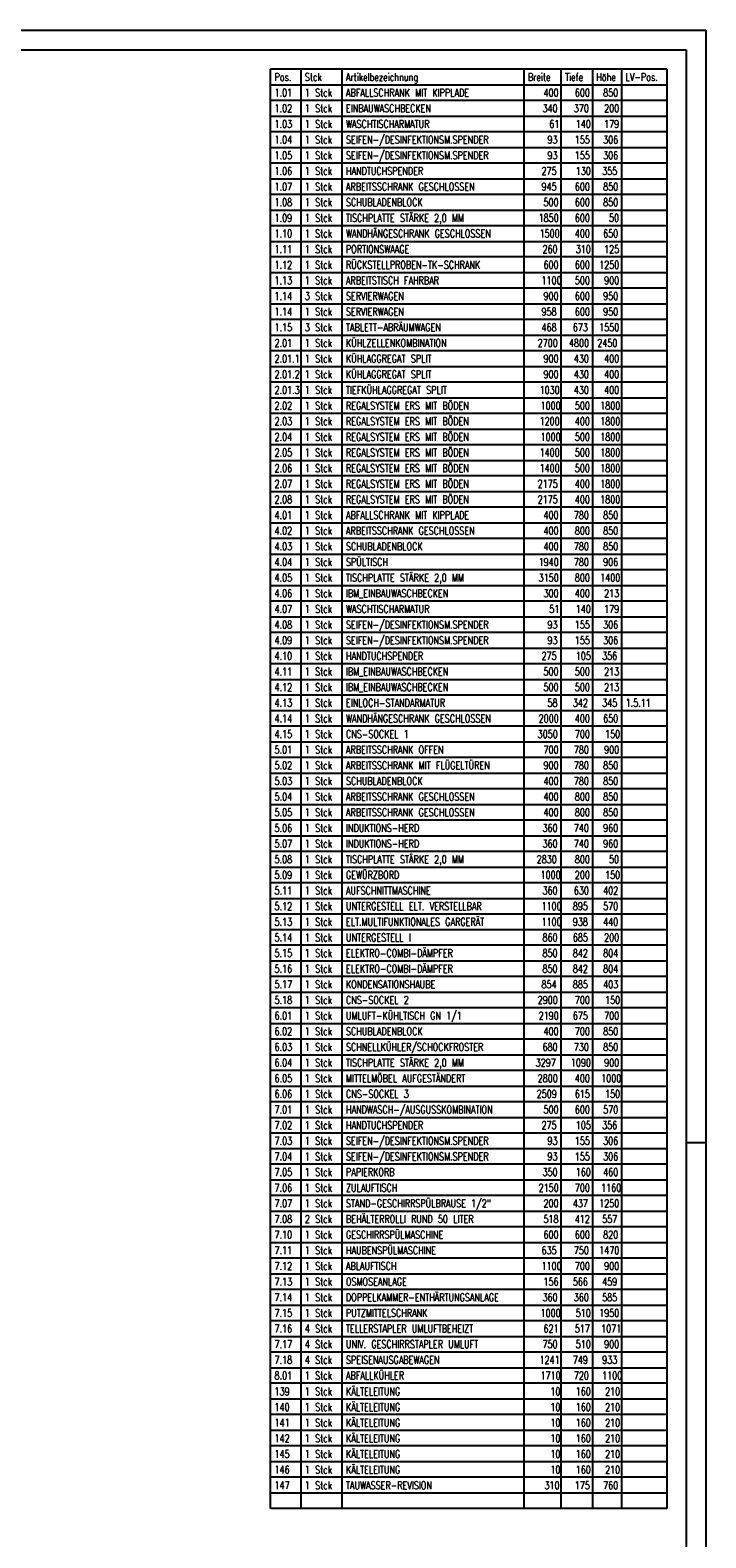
# Model space of a CAD drawing. Header units: millimetres. Extents: x 0 to 40100, y 0 to 29075.
# Tile 119 of 119: x 31463 to 40100, y 9799 to 29075. Entities that reach past the tile are written whole.
import ezdxf

# ---------------------------------------------------------------- set-up
doc = ezdxf.new("R2010")
doc.units = ezdxf.units.MM
doc.header["$MEASUREMENT"] = 0
doc.linetypes.add('AUSGEZOGEN', pattern=[0, 0])
for name, color, linetype, true_color in [('ibmp_KT_CNS-Sockel', 7, 'AUSGEZOGEN', 0xff8000), ('ibmp_KT_Einrichtung', 7, 'AUSGEZOGEN', 0x000080), ('ibmp_KT_Kälteanschluss', 4, 'AUSGEZOGEN', 0x00ffff), ('ibmp_KT_Schmutzwasser', 7, 'AUSGEZOGEN', 0x808000)]:
    doc.layers.add(name, color=color, linetype=linetype, true_color=true_color)
doc.layers.add('IBMP_KT_LEGENDE', color=7, linetype='AUSGEZOGEN')
doc.layers.add('IBMP_KT_ZEICHNUNGSRAHMEN', color=7, linetype='AUSGEZOGEN')
doc.styles.get("Standard").update_dxf_attribs({"font": 'TXT.SHX'})

msp = doc.modelspace()

# ---------------------------------------------------------------- linework, layer by layer
at = {"layer": 'IBMP_KT_LEGENDE', "color": 0, "linetype": 'AUSGEZOGEN', "true_color": 0x000000}
for p, q in [((34536.99, 10175), (34536.99, 28575)), ((39600, 28575), (34536.99, 28575)), ((34924.66, 28575), (34924.66, 10175)), ((35449.66, 10175), (35449.66, 28575)), ((37774.66, 28575), (37774.66, 10175)), ((38249.66, 10175), (38249.66, 28575)), ((38649.66, 28575), (38649.66, 10175)), ((39024.66, 10175), (39024.66, 28575)), ((39600, 28575), (39600, 10175)), ((34536.99, 28375), (39600, 28375)), ((39600, 28175), (34536.99, 28175)), ((34536.99, 27975), (39600, 27975)), ((39600, 27775), (34536.99, 27775)), ((34536.99, 27575), (39600, 27575)), ((39600, 27375), (34536.99, 27375)), ((34536.99, 27175), (39600, 27175)), ((39600, 26975), (34536.99, 26975)), ((34536.99, 26775), (39600, 26775)), ((39600, 26575), (34536.99, 26575)), ((34536.99, 26375), (39600, 26375)), ((39600, 26175), (34536.99, 26175)), ((34536.99, 25975), (39600, 25975)), ((39600, 25775), (34536.99, 25775)), ((34536.99, 25575), (39600, 25575)), ((39600, 25375), (34536.99, 25375)), ((34536.99, 25175), (39600, 25175)), ((39600, 24975), (34536.99, 24975)), ((34536.99, 24775), (39600, 24775)), ((39600, 24575), (34536.99, 24575)), ((34536.99, 24375), (39600, 24375)), ((39600, 24175), (34536.99, 24175)), ((34536.99, 23975), (39600, 23975)), ((39600, 23775), (34536.99, 23775)), ((34536.99, 23575), (39600, 23575)), ((39600, 23375), (34536.99, 23375)), ((34536.99, 23175), (39600, 23175)), ((39600, 22975), (34536.99, 22975)), ((34536.99, 22775), (39600, 22775)), ((39600, 22575), (34536.99, 22575)), ((34536.99, 22375), (39600, 22375)), ((39600, 22175), (34536.99, 22175)), ((34536.99, 21975), (39600, 21975)), ((39600, 21775), (34536.99, 21775)), ((34536.99, 21575), (39600, 21575)), ((39600, 21375), (34536.99, 21375)), ((34536.99, 21175), (39600, 21175)), ((39600, 20975), (34536.99, 20975)), ((34536.99, 20775), (39600, 20775)), ((39600, 20575), (34536.99, 20575)), ((34536.99, 20375), (39600, 20375)), ((39600, 20175), (34536.99, 20175)), ((34536.99, 19975), (39600, 19975)), ((39600, 19775), (34536.99, 19775)), ((34536.99, 19575), (39600, 19575)), ((39600, 19375), (34536.99, 19375)), ((34536.99, 19175), (39600, 19175)), ((39600, 18975), (34536.99, 18975)), ((34536.99, 18775), (39600, 18775)), ((39600, 18575), (34536.99, 18575)), ((34536.99, 18375), (39600, 18375)), ((39600, 18175), (34536.99, 18175)), ((34536.99, 17975), (39600, 17975)), ((39600, 17775), (34536.99, 17775)), ((34536.99, 17575), (39600, 17575)), ((39600, 17375), (34536.99, 17375)), ((34536.99, 17175), (39600, 17175)), ((39600, 16975), (34536.99, 16975)), ((34536.99, 16775), (39600, 16775)), ((39600, 16575), (34536.99, 16575)), ((34536.99, 16375), (39600, 16375)), ((39600, 16175), (34536.99, 16175)), ((34536.99, 15975), (39600, 15975)), ((39600, 15775), (34536.99, 15775)), ((34536.99, 15575), (39600, 15575)), ((39600, 15375), (34536.99, 15375)), ((34536.99, 15175), (39600, 15175)), ((39600, 14975), (34536.99, 14975)), ((34536.99, 14775), (39600, 14775)), ((39600, 14575), (34536.99, 14575)), ((34536.99, 14375), (39600, 14375)), ((39600, 14175), (34536.99, 14175)), ((34536.99, 13975), (39600, 13975)), ((39600, 13775), (34536.99, 13775)), ((34536.99, 13575), (39600, 13575)), ((39600, 13375), (34536.99, 13375)), ((34536.99, 13175), (39600, 13175)), ((39600, 12975), (34536.99, 12975)), ((34536.99, 12775), (39600, 12775)), ((39600, 12575), (34536.99, 12575)), ((34536.99, 12375), (39600, 12375)), ((39600, 12175), (34536.99, 12175)), ((34536.99, 11975), (39600, 11975)), ((39600, 11775), (34536.99, 11775)), ((34536.99, 11575), (39600, 11575)), ((39600, 11375), (34536.99, 11375)), ((34536.99, 11175), (39600, 11175)), ((39600, 10975), (34536.99, 10975)), ((34536.99, 10775), (39600, 10775)), ((39600, 10575), (34536.99, 10575)), ((34536.99, 10375), (39600, 10375)), ((39600, 10175), (34536.99, 10175))]:
    msp.add_line(p, q, dxfattribs=at)
at = {"layer": 'IBMP_KT_ZEICHNUNGSRAHMEN', "color": 0, "linetype": 'AUSGEZOGEN', "true_color": 0x000000}
for p, q in [((0, 29075), (40100, 29075)), ((40100, 29075), (40100, 0)), ((250, 28825), (39850, 28825)), ((39850, 28825), (39850, 250)), ((40100, 14850), (39850, 14850))]:
    msp.add_line(p, q, dxfattribs=at)

# ---------------------------------------------------------------- texts
at = {"layer": 'ibmp_KT_CNS-Sockel', "color": 0, "true_color": 0x000000, "width": 0.75}
for s, p in [('4.15', (34586.99, 20025)), ('1 Stck', (34974.66, 20025)), ('CNS-SOCKEL 1', (35499.66, 20025)), ('3050', (37950, 20025)), ('700', (38425, 20025)), ('150', (38812, 20025)), ('5.18', (34586.99, 16625)), ('1 Stck', (34974.66, 16625)), ('CNS-SOCKEL 2', (35499.66, 16625)), ('2900', (37950, 16625)), ('700', (38425, 16625)), ('150', (38812, 16625)), ('6.06', (34586.99, 15425)), ('1 Stck', (34974.66, 15425)), ('CNS-SOCKEL 3', (35499.66, 15425)), ('2509', (37937.33, 15425)), ('615', (38424.33, 15425)), ('150', (38812, 15425))]:
    msp.add_text(s, height=100, dxfattribs=at).set_placement(p)
at = {"layer": 'ibmp_KT_Einrichtung', "color": 0, "true_color": 0x000000, "width": 0.75}
for s, p in [('1.01', (34586.99, 28225)), ('1 Stck', (34974.66, 28225)), ('ABFALLSCHRANK MIT KIPPLADE', (35499.66, 28225)), ('400', (38025, 28225)), ('600', (38425, 28225)), ('850', (38787.33, 28225)), ('1.02', (34586.99, 28025)), ('1 Stck', (34974.66, 28025)), ('EINBAUWASCHBECKEN', (35499.66, 28025)), ('340', (38012.33, 28025)), ('370', (38412.33, 28025)), ('200', (38800, 28025)), ('1.03', (34586.99, 27825)), ('1 Stck', (34974.66, 27825)), ('WASCHTISCHARMATUR', (35499.66, 27825)), ('61', (38099.33, 27825)), ('140', (38437, 27825)), ('179', (38799.33, 27825)), ('1.04', (34586.99, 27625)), ('1 Stck', (34974.66, 27625)), ('SEIFEN-/DESINFEKTIONSM.SPENDER', (35499.66, 27625)), ('93', (38074.66, 27625)), ('155', (38424.33, 27625)), ('306', (38787.33, 27625)), ('1.05', (34586.99, 27425)), ('1 Stck', (34974.66, 27425)), ('SEIFEN-/DESINFEKTIONSM.SPENDER', (35499.66, 27425)), ('93', (38074.66, 27425)), ('155', (38424.33, 27425)), ('306', (38787.33, 27425)), ('1.06', (34586.99, 27225)), ('1 Stck', (34974.66, 27225)), ('HANDTUCHSPENDER', (35499.66, 27225)), ('275', (37999.66, 27225)), ('130', (38437, 27225)), ('355', (38774.66, 27225)), ('1.07', (34586.99, 27025)), ('1 Stck', (34974.66, 27025)), ('ARBEITSSCHRANK GESCHLOSSEN', (35499.66, 27025)), ('945', (37999.66, 27025)), ('600', (38425, 27025)), ('850', (38787.33, 27025)), ('1.08', (34586.99, 26825)), ('1 Stck', (34974.66, 26825)), ('SCHUBLADENBLOCK', (35499.66, 26825)), ('500', (38025, 26825)), ('600', (38425, 26825)), ('850', (38787.33, 26825)), ('1.09', (34586.99, 26625)), ('1 Stck', (34974.66, 26625)), ('TISCHPLATTE STÄRKE 2,0 MM', (35499.66, 26625)), ('1850', (37962, 26625)), ('600', (38425, 26625)), ('50', (38862.33, 26625)), ('1.10', (34586.99, 26425)), ('1 Stck', (34974.66, 26425)), ('WANDHÄNGESCHRANK GESCHLOSSEN', (35499.66, 26425)), ('1500', (37974.66, 26425)), ('400', (38425, 26425)), ('650', (38787.33, 26425)), ('1.11', (34586.99, 26225)), ('1 Stck', (34974.66, 26225)), ('PORTIONSWAAGE', (35499.66, 26225)), ('260', (38012.33, 26225)), ('310', (38437, 26225)), ('125', (38799.33, 26225)), ('1.12', (34586.99, 26025)), ('1 Stck', (34974.66, 26025)), ('RÜCKSTELLPROBEN-TK-SCHRANK', (35499.66, 26025)), ('600', (38025, 26025)), ('600', (38425, 26025)), ('1250', (38737, 26025)), ('1.13', (34586.99, 25825)), ('1 Stck', (34974.66, 25825)), ('ARBEITSTISCH FAHRBAR', (35499.66, 25825)), ('1100', (37999.33, 25825)), ('500', (38425, 25825)), ('900', (38800, 25825)), ('1.14', (34586.99, 25625)), ('3 Stck', (34974.66, 25625)), ('SERVIERWAGEN', (35499.66, 25625)), ('900', (38025, 25625)), ('600', (38425, 25625)), ('950', (38787.33, 25625)), ('1.14', (34586.99, 25425)), ('1 Stck', (34974.66, 25425)), ('SERVIERWAGEN', (35499.66, 25425)), ('958', (37999.66, 25425)), ('600', (38425, 25425)), ('950', (38787.33, 25425)), ('1.15', (34586.99, 25225)), ('3 Stck', (34974.66, 25225)), ('TABLETT-ABRÄUMWAGEN', (35499.66, 25225)), ('468', (37999.66, 25225)), ('673', (38399.66, 25225)), ('1550', (38737, 25225)), ('2.01', (34586.99, 25025)), ('1 Stck', (34974.66, 25025)), ('KÜHLZELLENKOMBINATION', (35499.66, 25025)), ('2700', (37950, 25025)), ('4800', (38350, 25025)), ('2450', (38712.33, 25025)), ('2.01.1', (34586.99, 24825)), ('1 Stck', (34974.66, 24825)), ('KÜHLAGGREGAT SPLIT', (35499.66, 24825)), ('900', (38025, 24825)), ('430', (38412.33, 24825)), ('400', (38800, 24825)), ('2.01.2', (34586.99, 24625)), ('1 Stck', (34974.66, 24625)), ('KÜHLAGGREGAT SPLIT', (35499.66, 24625)), ('900', (38025, 24625)), ('430', (38412.33, 24625)), ('400', (38800, 24625)), ('2.01.3', (34586.99, 24425)), ('1 Stck', (34974.66, 24425)), ('TIEFKÜHLAGGREGAT SPLIT', (35499.66, 24425)), ('1030', (37974.66, 24425)), ('430', (38412.33, 24425)), ('400', (38800, 24425)), ('2.02', (34586.99, 24225)), ('1 Stck', (34974.66, 24225)), ('REGALSYSTEM ERS MIT BÖDEN', (35499.66, 24225)), ('1000', (37987.33, 24225)), ('500', (38425, 24225)), ('1800', (38749.67, 24225)), ('2.03', (34586.99, 24025)), ('1 Stck', (34974.66, 24025)), ('REGALSYSTEM ERS MIT BÖDEN', (35499.66, 24025)), ('1200', (37974.66, 24025)), ('400', (38425, 24025)), ('1800', (38749.67, 24025)), ('2.04', (34586.99, 23825)), ('1 Stck', (34974.66, 23825)), ('REGALSYSTEM ERS MIT BÖDEN', (35499.66, 23825)), ('1000', (37987.33, 23825)), ('500', (38425, 23825)), ('1800', (38749.67, 23825)), ('2.05', (34586.99, 23625)), ('1 Stck', (34974.66, 23625)), ('REGALSYSTEM ERS MIT BÖDEN', (35499.66, 23625)), ('1400', (37974.66, 23625)), ('500', (38425, 23625)), ('1800', (38749.67, 23625)), ('2.06', (34586.99, 23425)), ('1 Stck', (34974.66, 23425)), ('REGALSYSTEM ERS MIT BÖDEN', (35499.66, 23425)), ('1400', (37974.66, 23425)), ('500', (38425, 23425)), ('1800', (38749.67, 23425)), ('2.07', (34586.99, 23225)), ('1 Stck', (34974.66, 23225)), ('REGALSYSTEM ERS MIT BÖDEN', (35499.66, 23225)), ('2175', (37949.33, 23225)), ('400', (38425, 23225)), ('1800', (38749.67, 23225)), ('1 Stck', (34974.66, 23025)), ('REGALSYSTEM ERS MIT BÖDEN', (35499.66, 23025)), ('2.08', (34586.99, 23025)), ('2175', (37949.33, 23025)), ('400', (38425, 23025)), ('1800', (38749.67, 23025)), ('4.01', (34586.99, 22825)), ('1 Stck', (34974.66, 22825)), ('ABFALLSCHRANK MIT KIPPLADE', (35499.66, 22825)), ('400', (38025, 22825)), ('780', (38412.33, 22825)), ('850', (38787.33, 22825)), ('4.02', (34586.99, 22625)), ('1 Stck', (34974.66, 22625)), ('ARBEITSSCHRANK GESCHLOSSEN', (35499.66, 22625)), ('400', (38025, 22625)), ('800', (38425, 22625)), ('850', (38787.33, 22625)), ('4.03', (34586.99, 22425)), ('1 Stck', (34974.66, 22425)), ('SCHUBLADENBLOCK', (35499.66, 22425)), ('400', (38025, 22425)), ('780', (38412.33, 22425)), ('850', (38787.33, 22425)), ('4.04', (34586.99, 22225)), ('1 Stck', (34974.66, 22225)), ('SPÜLTISCH', (35499.66, 22225)), ('1940', (37962, 22225)), ('780', (38412.33, 22225)), ('906', (38787.33, 22225)), ('4.05', (34586.99, 22025)), ('1 Stck', (34974.66, 22025)), ('TISCHPLATTE STÄRKE 2,0 MM', (35499.66, 22025)), ('3150', (37962, 22025)), ('800', (38425, 22025)), ('1400', (38749.67, 22025)), ('4.06', (34586.99, 21825)), ('1 Stck', (34974.66, 21825)), ('IBM_EINBAUWASCHBECKEN', (35499.66, 21825)), ('300', (38025, 21825)), ('400', (38425, 21825)), ('213', (38799.33, 21825)), ('4.07', (34586.99, 21625)), ('1 Stck', (34974.66, 21625)), ('WASCHTISCHARMATUR', (35499.66, 21625)), ('51', (38099.33, 21625)), ('140', (38437, 21625)), ('179', (38799.33, 21625)), ('4.08', (34586.99, 21425)), ('1 Stck', (34974.66, 21425)), ('SEIFEN-/DESINFEKTIONSM.SPENDER', (35499.66, 21425)), ('93', (38074.66, 21425)), ('155', (38424.33, 21425)), ('306', (38787.33, 21425)), ('4.09', (34586.99, 21225)), ('1 Stck', (34974.66, 21225)), ('SEIFEN-/DESINFEKTIONSM.SPENDER', (35499.66, 21225)), ('93', (38074.66, 21225)), ('155', (38424.33, 21225)), ('306', (38787.33, 21225)), ('4.10', (34586.99, 21025)), ('1 Stck', (34974.66, 21025)), ('HANDTUCHSPENDER', (35499.66, 21025)), ('275', (37999.66, 21025)), ('105', (38437, 21025)), ('356', (38774.66, 21025)), ('4.11', (34586.99, 20825)), ('1 Stck', (34974.66, 20825)), ('IBM_EINBAUWASCHBECKEN', (35499.66, 20825)), ('500', (38025, 20825)), ('500', (38425, 20825)), ('213', (38799.33, 20825)), ('4.12', (34586.99, 20625)), ('1 Stck', (34974.66, 20625)), ('IBM_EINBAUWASCHBECKEN', (35499.66, 20625)), ('500', (38025, 20625)), ('500', (38425, 20625)), ('213', (38799.33, 20625)), ('4.13', (34586.99, 20425)), ('1 Stck', (34974.66, 20425)), ('EINLOCH-STANDARMATUR', (35499.66, 20425)), ('58', (38074.66, 20425)), ('342', (38399.66, 20425)), ('345', (38774.66, 20425)), ('1.5.11', (39074.66, 20425)), ('4.14', (34586.99, 20225)), ('1 Stck', (34974.66, 20225)), ('WANDHÄNGESCHRANK GESCHLOSSEN', (35499.66, 20225)), ('2000', (37962.66, 20225)), ('400', (38425, 20225)), ('650', (38787.33, 20225)), ('5.01', (34586.99, 19825)), ('1 Stck', (34974.66, 19825)), ('ARBEITSSCHRANK OFFEN', (35499.66, 19825)), ('700', (38025, 19825)), ('780', (38412.33, 19825)), ('900', (38800, 19825)), ('5.02', (34586.99, 19625)), ('1 Stck', (34974.66, 19625)), ('ARBEITSSCHRANK MIT FLÜGELTÜREN', (35499.66, 19625)), ('900', (38025, 19625)), ('780', (38412.33, 19625)), ('850', (38787.33, 19625)), ('5.03', (34586.99, 19425)), ('1 Stck', (34974.66, 19425)), ('SCHUBLADENBLOCK', (35499.66, 19425)), ('400', (38025, 19425)), ('780', (38412.33, 19425)), ('850', (38787.33, 19425)), ('5.04', (34586.99, 19225)), ('1 Stck', (34974.66, 19225)), ('ARBEITSSCHRANK GESCHLOSSEN', (35499.66, 19225)), ('400', (38025, 19225)), ('800', (38425, 19225)), ('850', (38787.33, 19225)), ('5.05', (34586.99, 19025)), ('1 Stck', (34974.66, 19025)), ('ARBEITSSCHRANK GESCHLOSSEN', (35499.66, 19025)), ('400', (38025, 19025)), ('800', (38425, 19025)), ('850', (38787.33, 19025)), ('5.06', (34586.99, 18825)), ('1 Stck', (34974.66, 18825)), ('INDUKTIONS-HERD', (35499.66, 18825)), ('360', (38012.33, 18825)), ('740', (38412.33, 18825)), ('960', (38787.33, 18825)), ('5.07', (34586.99, 18625)), ('1 Stck', (34974.66, 18625)), ('INDUKTIONS-HERD', (35499.66, 18625)), ('360', (38012.33, 18625)), ('740', (38412.33, 18625)), ('960', (38787.33, 18625)), ('5.08', (34586.99, 18425)), ('1 Stck', (34974.66, 18425)), ('TISCHPLATTE STÄRKE 2,0 MM', (35499.66, 18425)), ('2830', (37937.33, 18425)), ('800', (38425, 18425)), ('50', (38862.33, 18425)), ('5.09', (34586.99, 18225)), ('1 Stck', (34974.66, 18225)), ('GEWÜRZBORD', (35499.66, 18225)), ('1000', (37987.33, 18225)), ('200', (38425, 18225)), ('150', (38812, 18225)), ('5.11', (34586.99, 18025)), ('1 Stck', (34974.66, 18025)), ('AUFSCHNITTMASCHINE', (35499.66, 18025)), ('360', (38012.33, 18025)), ('630', (38412.33, 18025)), ('402', (38787.33, 18025)), ('5.12', (34586.99, 17825)), ('1 Stck', (34974.66, 17825)), ('UNTERGESTELL ELT. VERSTELLBAR', (35499.66, 17825)), ('1100', (37999.33, 17825)), ('895', (38399.66, 17825)), ('570', (38787.33, 17825)), ('ELT.MULTIFUNKTIONALES GARGERÄT', (35499.66, 17625)), ('5.13', (34586.99, 17625)), ('1 Stck', (34974.66, 17625)), ('1100', (37999.33, 17625)), ('938', (38399.66, 17625)), ('440', (38787.33, 17625)), ('5.14', (34586.99, 17425)), ('1 Stck', (34974.66, 17425)), ('UNTERGESTELL I', (35499.66, 17425)), ('ELEKTRO-COMBI-DÄMPFER', (35499.66, 17225)), ('860', (38012.33, 17425)), ('685', (38399.66, 17425)), ('200', (38800, 17425)), ('5.15', (34586.99, 17225)), ('1 Stck', (34974.66, 17225)), ('850', (38012.33, 17225)), ('842', (38399.66, 17225)), ('804', (38787.33, 17225)), ('5.16', (34586.99, 17025)), ('1 Stck', (34974.66, 17025)), ('ELEKTRO-COMBI-DÄMPFER', (35499.66, 17025)), ('850', (38012.33, 17025)), ('842', (38399.66, 17025)), ('804', (38787.33, 17025)), ('5.17', (34586.99, 16825)), ('1 Stck', (34974.66, 16825)), ('KONDENSATIONSHAUBE', (35499.66, 16825)), ('854', (37999.66, 16825)), ('885', (38399.66, 16825)), ('403', (38787.33, 16825)), ('6.01', (34586.99, 16425)), ('1 Stck', (34974.66, 16425)), ('UMLUFT-KÜHLTISCH GN 1/1', (35499.66, 16425)), ('2190', (37962, 16425)), ('675', (38399.66, 16425)), ('700', (38800, 16425)), ('6.02', (34586.99, 16225)), ('1 Stck', (34974.66, 16225)), ('SCHUBLADENBLOCK', (35499.66, 16225)), ('400', (38025, 16225)), ('700', (38425, 16225)), ('850', (38787.33, 16225)), ('6.03', (34586.99, 16025)), ('1 Stck', (34974.66, 16025)), ('SCHNELLKÜHLER/SCHOCKFROSTER', (35499.66, 16025)), ('680', (38012.33, 16025)), ('730', (38412.33, 16025)), ('850', (38787.33, 16025)), ('6.04', (34586.99, 15825)), ('1 Stck', (34974.66, 15825)), ('TISCHPLATTE STÄRKE 2,0 MM', (35499.66, 15825)), ('3297', (37924.66, 15825)), ('1090', (38374.67, 15825)), ('900', (38800, 15825)), ('6.05', (34586.99, 15625)), ('1 Stck', (34974.66, 15625)), ('MITTELMÖBEL AUFGESTÄNDERT', (35499.66, 15625)), ('2800', (37950, 15625)), ('400', (38425, 15625)), ('1000', (38762.34, 15625)), ('7.01', (34586.99, 15225)), ('1 Stck', (34974.66, 15225)), ('HANDWASCH-/AUSGUSSKOMBINATION', (35499.66, 15225)), ('500', (38025, 15225)), ('600', (38425, 15225)), ('570', (38787.33, 15225)), ('7.02', (34586.99, 15025)), ('1 Stck', (34974.66, 15025)), ('HANDTUCHSPENDER', (35499.66, 15025)), ('275', (37999.66, 15025)), ('105', (38437, 15025)), ('356', (38774.66, 15025)), ('7.03', (34586.99, 14825)), ('1 Stck', (34974.66, 14825)), ('SEIFEN-/DESINFEKTIONSM.SPENDER', (35499.66, 14825)), ('93', (38074.66, 14825)), ('155', (38424.33, 14825)), ('306', (38787.33, 14825)), ('7.04', (34586.99, 14625)), ('1 Stck', (34974.66, 14625)), ('SEIFEN-/DESINFEKTIONSM.SPENDER', (35499.66, 14625)), ('93', (38074.66, 14625)), ('155', (38424.33, 14625)), ('306', (38787.33, 14625)), ('7.05', (34586.99, 14425)), ('1 Stck', (34974.66, 14425)), ('PAPIERKORB', (35499.66, 14425)), ('350', (38012.33, 14425)), ('160', (38437, 14425)), ('460', (38787.33, 14425)), ('7.06', (34586.99, 14225)), ('1 Stck', (34974.66, 14225)), ('ZULAUFTISCH', (35499.66, 14225)), ('2150', (37962, 14225)), ('700', (38425, 14225)), ('1160', (38761.67, 14225)), ('7.07', (34586.99, 14025)), ('1 Stck', (34974.66, 14025)), ('STAND-GESCHIRRSPÜLBRAUSE 1/2"', (35499.66, 14025)), ('200', (38025, 14025)), ('437', (38399.66, 14025)), ('1250', (38737, 14025)), ('7.08', (34586.99, 13825)), ('2 Stck', (34974.66, 13825)), ('BEHÄLTERROLLI RUND 50 LITER', (35499.66, 13825)), ('518', (38024.33, 13825)), ('412', (38424.33, 13825)), ('557', (38774.66, 13825)), ('7.10', (34586.99, 13625)), ('1 Stck', (34974.66, 13625)), ('GESCHIRRSPÜLMASCHINE', (35499.66, 13625)), ('600', (38025, 13625)), ('600', (38425, 13625)), ('820', (38787.33, 13625)), ('7.11', (34586.99, 13425)), ('1 Stck', (34974.66, 13425)), ('HAUBENSPÜLMASCHINE', (35499.66, 13425)), ('635', (37999.66, 13425)), ('750', (38412.33, 13425)), ('1470', (38737, 13425)), ('7.12', (34586.99, 13225)), ('1 Stck', (34974.66, 13225)), ('ABLAUFTISCH', (35499.66, 13225)), ('1100', (37999.33, 13225)), ('700', (38425, 13225)), ('900', (38800, 13225)), ('7.13', (34586.99, 13025)), ('1 Stck', (34974.66, 13025)), ('OSMOSEANLAGE', (35499.66, 13025)), ('156', (38024.33, 13025)), ('566', (38399.66, 13025)), ('459', (38774.66, 13025)), ('7.14', (34586.99, 12825)), ('1 Stck', (34974.66, 12825)), ('DOPPELKAMMER-ENTHÄRTUNGSANLAGE', (35499.66, 12825)), ('360', (38012.33, 12825)), ('360', (38412.33, 12825)), ('585', (38774.66, 12825)), ('7.15', (34586.99, 12625)), ('1 Stck', (34974.66, 12625)), ('PUTZMITTELSCHRANK', (35499.66, 12625)), ('1000', (37987.33, 12625)), ('510', (38437, 12625)), ('1950', (38737, 12625)), ('4 Stck', (34974.66, 12425)), ('7.16', (34586.99, 12425)), ('TELLERSTAPLER UMLUFTBEHEIZT', (35499.66, 12425)), ('621', (38024.33, 12425)), ('517', (38424.33, 12425)), ('1071', (38761.67, 12425)), ('7.17', (34586.99, 12225)), ('4 Stck', (34974.66, 12225)), ('UNIV. GESCHIRRSTAPLER UMLUFT', (35499.66, 12225)), ('750', (38012.33, 12225)), ('510', (38437, 12225)), ('900', (38800, 12225)), ('7.18', (34586.99, 12025)), ('4 Stck', (34974.66, 12025)), ('SPEISENAUSGABEWAGEN', (35499.66, 12025)), ('1241', (37974, 12025)), ('749', (38399.66, 12025)), ('933', (38774.66, 12025)), ('8.01', (34586.99, 11825)), ('1 Stck', (34974.66, 11825)), ('ABFALLKÜHLER', (35499.66, 11825)), ('1710', (37986.66, 11825)), ('720', (38412.33, 11825)), ('1100', (38774.34, 11825))]:
    msp.add_text(s, height=100, dxfattribs=at).set_placement(p)
at = {"layer": 'ibmp_KT_Kälteanschluss', "color": 0, "true_color": 0x000000, "width": 0.75}
for s, p in [('139', (34586.99, 11621)), ('1 Stck', (34974.66, 11621)), ('KÄLTELEITUNG', (35499.66, 11621)), ('10', (38112, 11621)), ('160', (38437, 11621)), ('210', (38812, 11621)), ('140', (34586.99, 11421)), ('1 Stck', (34974.66, 11421)), ('KÄLTELEITUNG', (35499.66, 11421)), ('10', (38112, 11421)), ('160', (38437, 11421)), ('210', (38812, 11421)), ('141', (34586.99, 11221)), ('1 Stck', (34974.66, 11221)), ('KÄLTELEITUNG', (35499.66, 11221)), ('10', (38112, 11221)), ('160', (38437, 11221)), ('210', (38812, 11221)), ('142', (34586.99, 11021)), ('1 Stck', (34974.66, 11021)), ('KÄLTELEITUNG', (35499.66, 11021)), ('10', (38112, 11021)), ('160', (38437, 11021)), ('210', (38812, 11021)), ('145', (34586.99, 10821)), ('1 Stck', (34974.66, 10821)), ('KÄLTELEITUNG', (35499.66, 10821)), ('10', (38112, 10821)), ('160', (38437, 10821)), ('210', (38812, 10821)), ('146', (34586.99, 10621)), ('1 Stck', (34974.66, 10621)), ('KÄLTELEITUNG', (35499.66, 10621)), ('10', (38112, 10621)), ('160', (38437, 10621)), ('210', (38812, 10621))]:
    msp.add_text(s, height=100, dxfattribs=at).set_placement(p)
at = {"layer": 'IBMP_KT_LEGENDE', "color": 0, "true_color": 0x000000, "width": 0.75}
for s, p in [('Stck', (34974.66, 28425)), ('Artikelbezeichnung', (35499.66, 28425)), ('Breite', (37824.66, 28425)), ('Tiefe', (38299.66, 28425)), ('Höhe', (38699.66, 28425)), ('Pos.', (34586.99, 28425)), ('LV-Pos.', (39074.66, 28425))]:
    msp.add_text(s, height=100, dxfattribs=at).set_placement(p)
at = {"layer": 'ibmp_KT_Schmutzwasser', "color": 0, "true_color": 0x000000, "width": 0.75}
for s, p in [('147', (34586.99, 10421)), ('1 Stck', (34974.66, 10421)), ('TAUWASSER-REVISION', (35499.66, 10421)), ('310', (38037, 10421)), ('175', (38424.33, 10421)), ('760', (38787.33, 10421))]:
    msp.add_text(s, height=100, dxfattribs=at).set_placement(p)

doc.saveas('drawing.dxf')
